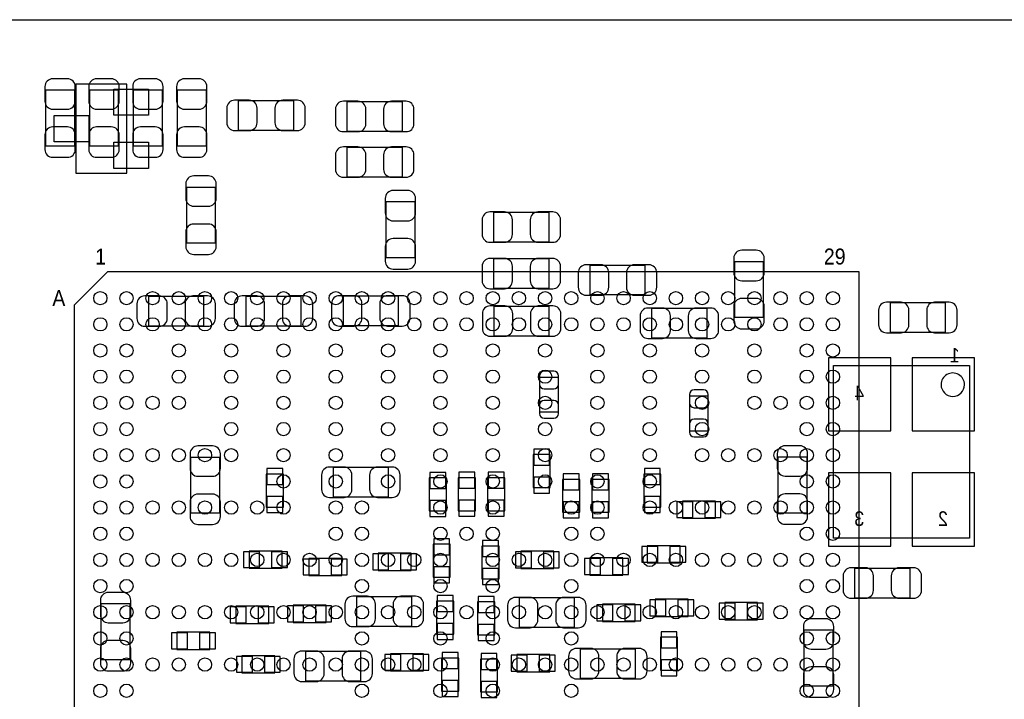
# Model space of a CAD drawing. Extents: x -4.8 to 86.5, y 33.6 to 84.1.
# Tile 4 of 11: x 22.9 to 41.7, y 54 to 67. Entities that reach past the tile are written whole.
import ezdxf

# ---------------------------------------------------------------- set-up
doc = ezdxf.new("R2010")
doc.units = 0
for name, color, linetype in [('BG_OUTLINE', 3, 'CONTINUOUS'), ('PG_ASSEMBLY_BOTTOM', 253, 'CONTINUOUS'), ('PG_ASSEMBLY_TOP', 33, 'CONTINUOUS'), ('PIN_BOTTOM', 211, 'CONTINUOUS'), ('PIN_TOP', 173, 'CONTINUOUS')]:
    doc.layers.add(name, color=color, linetype=linetype)

msp = doc.modelspace()

# ---------------------------------------------------------------- linework, layer by layer
at = {"layer": 'BG_OUTLINE'}
msp.add_lwpolyline([(74.799952, 55.992776, 0.414214), (72.800972, 53.993796, 0.414214), (74.799952, 51.994816), (74.799952, 33.993836), (23.949152, 33.993836), (23.949152, 37.493956, 0.414214), (23.451312, 37.994336, 0.414214), (22.950932, 37.493956), (22.950932, 33.993836), (7.200392, 33.993836), (7.200392, 51.994816, 0.414214), (9.199372, 53.993796, 0.414214), (7.200392, 55.992776), (7.199884, 66.987928), (74.799952, 66.987928)], format="xyb", close=True, dxfattribs=at)
at = {"layer": 'PG_ASSEMBLY_BOTTOM'}
for points in [[(23.9395, 65.638934), (23.379684, 65.638934), (23.379684, 64.578738), (23.9395, 64.578738), (23.9395, 65.638934)], [(24.7777, 65.638934), (24.217884, 65.638934), (24.217884, 64.578738), (24.7777, 64.578738), (24.7777, 65.638934)], [(25.6159, 65.638934), (25.056084, 65.638934), (25.056084, 64.578738), (25.6159, 64.578738), (25.6159, 65.638934)], [(26.4541, 65.638934), (25.894284, 65.638934), (25.894284, 64.578738), (26.4541, 64.578738), (26.4541, 65.638934)], [(27.063954, 65.439544), (27.063954, 64.879728), (28.12415, 64.879728), (28.12415, 65.439544), (27.063954, 65.439544)], [(30.20187, 64.859408), (30.20187, 65.419224), (29.141674, 65.419224), (29.141674, 64.859408), (30.20187, 64.859408)], [(29.141674, 64.548004), (29.141674, 63.988188), (30.20187, 63.988188), (30.20187, 64.548004), (29.141674, 64.548004)], [(26.072084, 62.724538), (26.6319, 62.724538), (26.6319, 63.784734), (26.072084, 63.784734), (26.072084, 62.724538)], [(30.4419, 63.505334), (29.882084, 63.505334), (29.882084, 62.445138), (30.4419, 62.445138), (30.4419, 63.505334)], [(33.00349, 62.746128), (33.00349, 63.305944), (31.943294, 63.305944), (31.943294, 62.746128), (33.00349, 62.746128)], [(31.943294, 62.416944), (31.943294, 61.857128), (33.00349, 61.857128), (33.00349, 62.416944), (31.943294, 62.416944)], [(33.782254, 62.295024), (33.782254, 61.735208), (34.84245, 61.735208), (34.84245, 62.295024), (33.782254, 62.295024)], [(37.10432, 62.362334), (36.544504, 62.362334), (36.544504, 61.302138), (37.10432, 61.302138), (37.10432, 62.362334)], [(26.40711, 61.140848), (26.40711, 61.700664), (25.346914, 61.700664), (25.346914, 61.140848), (26.40711, 61.140848)], [(28.26639, 61.140848), (28.26639, 61.700664), (27.206194, 61.700664), (27.206194, 61.140848), (28.26639, 61.140848)], [(30.12821, 61.145928), (30.12821, 61.705744), (29.068014, 61.705744), (29.068014, 61.145928), (30.12821, 61.145928)], [(40.58031, 61.018928), (40.58031, 61.578744), (39.520114, 61.578744), (39.520114, 61.018928), (40.58031, 61.018928)], [(31.94812, 61.510926), (31.94812, 60.95111), (33.008316, 60.95111), (33.008316, 61.510926), (31.94812, 61.510926)], [(36.02355, 60.909708), (36.02355, 61.469524), (34.963354, 61.469524), (34.963354, 60.909708), (36.02355, 60.909708)], [(32.822388, 59.49442), (33.18256, 59.49442), (33.18256, 60.154312), (32.822388, 60.154312), (32.822388, 59.49442)], [(35.684968, 59.13628), (36.04514, 59.13628), (36.04514, 59.796172), (35.684968, 59.796172), (35.684968, 59.13628)], [(26.152602, 57.565036), (26.712418, 57.565036), (26.712418, 58.625232), (26.152602, 58.625232), (26.152602, 57.565036)], [(33.027112, 58.050176), (33.027112, 58.680096), (32.696912, 58.680096), (32.696912, 58.050176), (33.027112, 58.050176)], [(37.9349, 58.628534), (37.375084, 58.628534), (37.375084, 57.568338), (37.9349, 57.568338), (37.9349, 58.628534)], [(29.93517, 57.871868), (29.93517, 58.431684), (28.874974, 58.431684), (28.874974, 57.871868), (29.93517, 57.871868)], [(27.92857, 57.678574), (27.92857, 58.308494), (27.59837, 58.308494), (27.59837, 57.678574), (27.92857, 57.678574)], [(31.040832, 57.603136), (31.040832, 58.233056), (30.710632, 58.233056), (30.710632, 57.603136), (31.040832, 57.603136)], [(31.599632, 57.608216), (31.599632, 58.238136), (31.269432, 58.238136), (31.269432, 57.608216), (31.599632, 57.608216)], [(32.158432, 57.608216), (32.158432, 58.238136), (31.828232, 58.238136), (31.828232, 57.608216), (32.158432, 57.608216)], [(33.59277, 57.576974), (33.59277, 58.206894), (33.26257, 58.206894), (33.26257, 57.576974), (33.59277, 57.576974)], [(34.15157, 57.576974), (34.15157, 58.206894), (33.82137, 58.206894), (33.82137, 57.576974), (34.15157, 57.576974)], [(35.14217, 57.678574), (35.14217, 58.308494), (34.81197, 58.308494), (34.81197, 57.678574), (35.14217, 57.678574)], [(35.55111, 57.46242), (36.18103, 57.46242), (36.18103, 57.79262), (35.55111, 57.79262), (35.55111, 57.46242)], [(27.90063, 56.837834), (27.27071, 56.837834), (27.27071, 56.507634), (27.90063, 56.507634), (27.90063, 56.837834)], [(30.785816, 56.966612), (30.785816, 56.336692), (31.116016, 56.336692), (31.116016, 56.966612), (30.785816, 56.966612)], [(31.717996, 56.933592), (31.717996, 56.303672), (32.048196, 56.303672), (32.048196, 56.933592), (31.717996, 56.933592)], [(32.464756, 56.504332), (33.094676, 56.504332), (33.094676, 56.834532), (32.464756, 56.834532), (32.464756, 56.504332)], [(34.879788, 56.609234), (35.509708, 56.609234), (35.509708, 56.939434), (34.879788, 56.939434), (34.879788, 56.609234)], [(28.410916, 56.367172), (29.040836, 56.367172), (29.040836, 56.697372), (28.410916, 56.697372), (28.410916, 56.367172)], [(30.366716, 56.798972), (29.736796, 56.798972), (29.736796, 56.468772), (30.366716, 56.468772), (30.366716, 56.798972)], [(34.415476, 56.704992), (33.785556, 56.704992), (33.785556, 56.374792), (34.415476, 56.374792), (34.415476, 56.704992)], [(38.841934, 56.506364), (38.841934, 55.946548), (39.90213, 55.946548), (39.90213, 56.506364), (38.841934, 56.506364)], [(30.383734, 55.404004), (30.383734, 55.96382), (29.323538, 55.96382), (29.323538, 55.404004), (30.383734, 55.404004)], [(32.429958, 55.94096), (32.429958, 55.381144), (33.490154, 55.381144), (33.490154, 55.94096), (32.429958, 55.94096)], [(35.033712, 55.588916), (35.663632, 55.588916), (35.663632, 55.919116), (35.033712, 55.919116), (35.033712, 55.588916)], [(24.99868, 55.826914), (24.438864, 55.826914), (24.438864, 54.766718), (24.99868, 54.766718), (24.99868, 55.826914)], [(27.64663, 55.783734), (27.01671, 55.783734), (27.01671, 55.453534), (27.64663, 55.453534), (27.64663, 55.783734)], [(28.111196, 55.470552), (28.741116, 55.470552), (28.741116, 55.800752), (28.111196, 55.800752), (28.111196, 55.470552)], [(31.184596, 55.252112), (31.184596, 55.882032), (30.854396, 55.882032), (30.854396, 55.252112), (31.184596, 55.252112)], [(31.964376, 55.234332), (31.964376, 55.864252), (31.634176, 55.864252), (31.634176, 55.234332), (31.964376, 55.234332)], [(34.65195, 55.821834), (34.02203, 55.821834), (34.02203, 55.491634), (34.65195, 55.491634), (34.65195, 55.821834)], [(36.989512, 55.855616), (36.359592, 55.855616), (36.359592, 55.525416), (36.989512, 55.525416), (36.989512, 55.855616)], [(37.872924, 54.263798), (38.43274, 54.263798), (38.43274, 55.323994), (37.872924, 55.323994), (37.872924, 54.263798)], [(26.522426, 55.284878), (25.892506, 55.284878), (25.892506, 54.954678), (26.522426, 54.954678), (26.522426, 55.284878)], [(35.460432, 54.560216), (35.460432, 55.190136), (35.130232, 55.190136), (35.130232, 54.560216), (35.460432, 54.560216)], [(34.656014, 54.405784), (34.656014, 54.9656), (33.595818, 54.9656), (33.595818, 54.405784), (34.656014, 54.405784)], [(27.763216, 54.838092), (27.133296, 54.838092), (27.133296, 54.507892), (27.763216, 54.507892), (27.763216, 54.838092)], [(28.346654, 54.915308), (28.346654, 54.355492), (29.40685, 54.355492), (29.40685, 54.915308), (28.346654, 54.915308)], [(30.600904, 54.876192), (29.970984, 54.876192), (29.970984, 54.545992), (30.600904, 54.545992), (30.600904, 54.876192)], [(31.278576, 54.162452), (31.278576, 54.792372), (30.948376, 54.792372), (30.948376, 54.162452), (31.278576, 54.162452)], [(32.020256, 54.144672), (32.020256, 54.774592), (31.690056, 54.774592), (31.690056, 54.144672), (32.020256, 54.144672)], [(32.386016, 54.528212), (33.015936, 54.528212), (33.015936, 54.858412), (32.386016, 54.858412), (32.386016, 54.528212)]]:
    msp.add_lwpolyline(points, dxfattribs=at)
msp.add_lwpolyline([(41.037764, 60.38088), (41.037764, 57.080912), (38.43782, 57.080912), (38.43782, 60.38088)], close=True, dxfattribs=at)
msp.add_lwpolyline([(40.94226, 60.01512, 1.000125), (40.49522, 60.01512, 0.999875), (40.94226, 60.01512)], format="xyb", dxfattribs=at)
at = {"layer": 'PG_ASSEMBLY_TOP'}
for points in [[(24.937212, 64.054736), (24.937212, 65.756536), (23.956772, 65.756536), (23.956772, 64.054736), (24.937212, 64.054736)], [(23.927562, 47.168054), (38.927786, 47.168054), (38.927786, 62.168278), (24.562562, 62.168278), (23.927562, 61.533278), (23.927562, 47.168054)]]:
    msp.add_lwpolyline(points, dxfattribs=at)
at = {"layer": 'PIN_BOTTOM'}
for points in [[(23.369524, 65.708784), (23.369524, 65.428876, 0.414846), (23.519638, 65.278762), (23.799546, 65.278762, 0.414846), (23.94966, 65.428876), (23.94966, 65.708784, 0.414846), (23.799546, 65.858898), (23.519638, 65.858898, 0.414846)], [(24.207724, 65.708784), (24.207724, 65.428876, 0.414846), (24.357838, 65.278762), (24.637746, 65.278762, 0.414846), (24.78786, 65.428876), (24.78786, 65.708784, 0.414846), (24.637746, 65.858898), (24.357838, 65.858898, 0.414846)], [(25.045924, 65.708784), (25.045924, 65.428876, 0.414846), (25.196038, 65.278762), (25.475946, 65.278762, 0.414846), (25.62606, 65.428876), (25.62606, 65.708784, 0.414846), (25.475946, 65.858898), (25.196038, 65.858898, 0.414846)], [(25.884124, 65.708784), (25.884124, 65.428876, 0.414846), (26.034238, 65.278762), (26.314146, 65.278762, 0.414846), (26.46426, 65.428876), (26.46426, 65.708784, 0.414846), (26.314146, 65.858898), (26.034238, 65.858898, 0.414846)], [(26.994104, 64.869568), (27.274012, 64.869568, 0.414846), (27.424126, 65.019682), (27.424126, 65.29959, 0.414846), (27.274012, 65.449704), (26.994104, 65.449704, 0.414846), (26.84399, 65.29959), (26.84399, 65.019682, 0.414846)], [(28.194, 65.449704), (27.914092, 65.449704, 0.414846), (27.763978, 65.29959), (27.763978, 65.019682, 0.414846), (27.914092, 64.869568), (28.194, 64.869568, 0.414846), (28.344114, 65.019682), (28.344114, 65.29959, 0.414846)], [(29.071824, 64.849248), (29.351732, 64.849248, 0.414846), (29.501846, 64.999362), (29.501846, 65.27927, 0.414846), (29.351732, 65.429384), (29.071824, 65.429384, 0.414846), (28.92171, 65.27927), (28.92171, 64.999362, 0.414846)], [(30.27172, 65.429384), (29.991812, 65.429384, 0.414846), (29.841698, 65.27927), (29.841698, 64.999362, 0.414846), (29.991812, 64.849248), (30.27172, 64.849248, 0.414846), (30.421834, 64.999362), (30.421834, 65.27927, 0.414846)], [(23.94966, 64.508888), (23.94966, 64.788796, 0.414846), (23.799546, 64.93891), (23.519638, 64.93891, 0.414846), (23.369524, 64.788796), (23.369524, 64.508888, 0.414846), (23.519638, 64.358774), (23.799546, 64.358774, 0.414846)], [(24.78786, 64.508888), (24.78786, 64.788796, 0.414846), (24.637746, 64.93891), (24.357838, 64.93891, 0.414846), (24.207724, 64.788796), (24.207724, 64.508888, 0.414846), (24.357838, 64.358774), (24.637746, 64.358774, 0.414846)], [(25.62606, 64.508888), (25.62606, 64.788796, 0.414846), (25.475946, 64.93891), (25.196038, 64.93891, 0.414846), (25.045924, 64.788796), (25.045924, 64.508888, 0.414846), (25.196038, 64.358774), (25.475946, 64.358774, 0.414846)], [(26.46426, 64.508888), (26.46426, 64.788796, 0.414846), (26.314146, 64.93891), (26.034238, 64.93891, 0.414846), (25.884124, 64.788796), (25.884124, 64.508888, 0.414846), (26.034238, 64.358774), (26.314146, 64.358774, 0.414846)], [(29.071824, 63.978028), (29.351732, 63.978028, 0.414846), (29.501846, 64.128142), (29.501846, 64.40805, 0.414846), (29.351732, 64.558164), (29.071824, 64.558164, 0.414846), (28.92171, 64.40805), (28.92171, 64.128142, 0.414846)], [(30.27172, 64.558164), (29.991812, 64.558164, 0.414846), (29.841698, 64.40805), (29.841698, 64.128142, 0.414846), (29.991812, 63.978028), (30.27172, 63.978028, 0.414846), (30.421834, 64.128142), (30.421834, 64.40805, 0.414846)], [(26.061924, 63.854584), (26.061924, 63.574676, 0.414846), (26.212038, 63.424562), (26.491946, 63.424562, 0.414846), (26.64206, 63.574676), (26.64206, 63.854584, 0.414846), (26.491946, 64.004698), (26.212038, 64.004698, 0.414846)], [(29.871924, 63.575184), (29.871924, 63.295276, 0.414846), (30.022038, 63.145162), (30.301946, 63.145162, 0.414846), (30.45206, 63.295276), (30.45206, 63.575184, 0.414846), (30.301946, 63.725298), (30.022038, 63.725298, 0.414846)], [(31.873444, 62.735968), (32.153352, 62.735968, 0.414846), (32.303466, 62.886082), (32.303466, 63.16599, 0.414846), (32.153352, 63.316104), (31.873444, 63.316104, 0.414846), (31.72333, 63.16599), (31.72333, 62.886082, 0.414846)], [(33.07334, 63.316104), (32.793432, 63.316104, 0.414846), (32.643318, 63.16599), (32.643318, 62.886082, 0.414846), (32.793432, 62.735968), (33.07334, 62.735968, 0.414846), (33.223454, 62.886082), (33.223454, 63.16599, 0.414846)], [(26.64206, 62.654688), (26.64206, 62.934596, 0.414846), (26.491946, 63.08471), (26.212038, 63.08471, 0.414846), (26.061924, 62.934596), (26.061924, 62.654688, 0.414846), (26.212038, 62.504574), (26.491946, 62.504574, 0.414846)], [(30.45206, 62.375288), (30.45206, 62.655196, 0.414846), (30.301946, 62.80531), (30.022038, 62.80531, 0.414846), (29.871924, 62.655196), (29.871924, 62.375288, 0.414846), (30.022038, 62.225174), (30.301946, 62.225174, 0.414846)], [(36.534344, 62.432184), (36.534344, 62.152276, 0.414846), (36.684458, 62.002162), (36.964366, 62.002162, 0.414846), (37.11448, 62.152276), (37.11448, 62.432184, 0.414846), (36.964366, 62.582298), (36.684458, 62.582298, 0.414846)], [(31.873444, 61.846968), (32.153352, 61.846968, 0.414846), (32.303466, 61.997082), (32.303466, 62.27699, 0.414846), (32.153352, 62.427104), (31.873444, 62.427104, 0.414846), (31.72333, 62.27699), (31.72333, 61.997082, 0.414846)], [(33.07334, 62.427104), (32.793432, 62.427104, 0.414846), (32.643318, 62.27699), (32.643318, 61.997082, 0.414846), (32.793432, 61.846968), (33.07334, 61.846968, 0.414846), (33.223454, 61.997082), (33.223454, 62.27699, 0.414846)], [(33.712404, 61.725048), (33.992312, 61.725048, 0.414846), (34.142426, 61.875162), (34.142426, 62.15507, 0.414846), (33.992312, 62.305184), (33.712404, 62.305184, 0.414846), (33.56229, 62.15507), (33.56229, 61.875162, 0.414846)], [(34.9123, 62.305184), (34.632392, 62.305184, 0.414846), (34.482278, 62.15507), (34.482278, 61.875162, 0.414846), (34.632392, 61.725048), (34.9123, 61.725048, 0.414846), (35.062414, 61.875162), (35.062414, 62.15507, 0.414846)], [(25.277064, 61.130688), (25.556972, 61.130688, 0.414846), (25.707086, 61.280802), (25.707086, 61.56071, 0.414846), (25.556972, 61.710824), (25.277064, 61.710824, 0.414846), (25.12695, 61.56071), (25.12695, 61.280802, 0.414846)], [(26.47696, 61.710824), (26.197052, 61.710824, 0.414846), (26.046938, 61.56071), (26.046938, 61.280802, 0.414846), (26.197052, 61.130688), (26.47696, 61.130688, 0.414846), (26.627074, 61.280802), (26.627074, 61.56071, 0.414846)], [(27.136344, 61.130688), (27.416252, 61.130688, 0.414846), (27.566366, 61.280802), (27.566366, 61.56071, 0.414846), (27.416252, 61.710824), (27.136344, 61.710824, 0.414846), (26.98623, 61.56071), (26.98623, 61.280802, 0.414846)], [(28.33624, 61.710824), (28.056332, 61.710824, 0.414846), (27.906218, 61.56071), (27.906218, 61.280802, 0.414846), (28.056332, 61.130688), (28.33624, 61.130688, 0.414846), (28.486354, 61.280802), (28.486354, 61.56071, 0.414846)], [(28.998164, 61.135768), (29.278072, 61.135768, 0.414846), (29.428186, 61.285882), (29.428186, 61.56579, 0.414846), (29.278072, 61.715904), (28.998164, 61.715904, 0.414846), (28.84805, 61.56579), (28.84805, 61.285882, 0.414846)], [(30.19806, 61.715904), (29.918152, 61.715904, 0.414846), (29.768038, 61.56579), (29.768038, 61.285882, 0.414846), (29.918152, 61.135768), (30.19806, 61.135768, 0.414846), (30.348174, 61.285882), (30.348174, 61.56579, 0.414846)], [(37.11448, 61.232288), (37.11448, 61.512196, 0.414846), (36.964366, 61.66231), (36.684458, 61.66231, 0.414846), (36.534344, 61.512196), (36.534344, 61.232288, 0.414846), (36.684458, 61.082174), (36.964366, 61.082174, 0.414846)], [(39.450264, 61.008768), (39.730172, 61.008768, 0.414846), (39.880286, 61.158882), (39.880286, 61.43879, 0.414846), (39.730172, 61.588904), (39.450264, 61.588904, 0.414846), (39.30015, 61.43879), (39.30015, 61.158882, 0.414846)], [(40.65016, 61.588904), (40.370252, 61.588904, 0.414846), (40.220138, 61.43879), (40.220138, 61.158882, 0.414846), (40.370252, 61.008768), (40.65016, 61.008768, 0.414846), (40.800274, 61.158882), (40.800274, 61.43879, 0.414846)], [(31.87827, 60.94095), (32.158178, 60.94095, 0.414846), (32.308292, 61.091064), (32.308292, 61.370972, 0.414846), (32.158178, 61.521086), (31.87827, 61.521086, 0.414846), (31.728156, 61.370972), (31.728156, 61.091064, 0.414846)], [(33.078166, 61.521086), (32.798258, 61.521086, 0.414846), (32.648144, 61.370972), (32.648144, 61.091064, 0.414846), (32.798258, 60.94095), (33.078166, 60.94095, 0.414846), (33.22828, 61.091064), (33.22828, 61.370972, 0.414846)], [(34.893504, 60.899548), (35.173412, 60.899548, 0.414846), (35.323526, 61.049662), (35.323526, 61.32957, 0.414846), (35.173412, 61.479684), (34.893504, 61.479684, 0.414846), (34.74339, 61.32957), (34.74339, 61.049662, 0.414846)], [(36.0934, 61.479684), (35.813492, 61.479684, 0.414846), (35.663378, 61.32957), (35.663378, 61.049662, 0.414846), (35.813492, 60.899548), (36.0934, 60.899548, 0.414846), (36.243514, 61.049662), (36.243514, 61.32957, 0.414846)], [(32.822388, 60.184284), (32.822388, 60.024264, 0.413587), (32.912558, 59.934348), (33.09239, 59.934348, 0.413587), (33.18256, 60.024264), (33.18256, 60.184284, 0.413587), (33.09239, 60.2742), (32.912558, 60.2742, 0.413587)], [(35.684968, 59.826144), (35.684968, 59.666124, 0.413587), (35.775138, 59.576208), (35.95497, 59.576208, 0.413587), (36.04514, 59.666124), (36.04514, 59.826144, 0.413587), (35.95497, 59.91606), (35.775138, 59.91606, 0.413587)], [(33.18256, 59.464448), (33.18256, 59.624468, 0.413587), (33.09239, 59.714384), (32.912558, 59.714384, 0.413587), (32.822388, 59.624468), (32.822388, 59.464448, 0.413587), (32.912558, 59.374532), (33.09239, 59.374532, 0.413587)], [(36.04514, 59.106308), (36.04514, 59.266328, 0.413587), (35.95497, 59.356244), (35.775138, 59.356244, 0.413587), (35.684968, 59.266328), (35.684968, 59.106308, 0.413587), (35.775138, 59.016392), (35.95497, 59.016392, 0.413587)], [(26.142442, 58.695082), (26.142442, 58.415174, 0.414846), (26.292556, 58.26506), (26.572464, 58.26506, 0.414846), (26.722578, 58.415174), (26.722578, 58.695082, 0.414846), (26.572464, 58.845196), (26.292556, 58.845196, 0.414846)], [(37.364924, 58.698384), (37.364924, 58.418476, 0.414846), (37.515038, 58.268362), (37.794946, 58.268362, 0.414846), (37.94506, 58.418476), (37.94506, 58.698384, 0.414846), (37.794946, 58.848498), (37.515038, 58.848498, 0.414846)], [(28.805124, 57.861708), (29.085032, 57.861708, 0.414846), (29.235146, 58.011822), (29.235146, 58.29173, 0.414846), (29.085032, 58.441844), (28.805124, 58.441844, 0.414846), (28.65501, 58.29173), (28.65501, 58.011822, 0.414846)], [(30.00502, 58.441844), (29.725112, 58.441844, 0.414846), (29.574998, 58.29173), (29.574998, 58.011822, 0.414846), (29.725112, 57.861708), (30.00502, 57.861708, 0.414846), (30.155134, 58.011822), (30.155134, 58.29173, 0.414846)], [(26.722578, 57.495186), (26.722578, 57.775094, 0.414846), (26.572464, 57.925208), (26.292556, 57.925208, 0.414846), (26.142442, 57.775094), (26.142442, 57.495186, 0.414846), (26.292556, 57.345072), (26.572464, 57.345072, 0.414846)], [(37.94506, 57.498488), (37.94506, 57.778396, 0.414846), (37.794946, 57.92851), (37.515038, 57.92851, 0.414846), (37.364924, 57.778396), (37.364924, 57.498488, 0.414846), (37.515038, 57.348374), (37.794946, 57.348374, 0.414846)], [(38.772084, 55.936388), (39.051992, 55.936388, 0.414846), (39.202106, 56.086502), (39.202106, 56.36641, 0.414846), (39.051992, 56.516524), (38.772084, 56.516524, 0.414846), (38.62197, 56.36641), (38.62197, 56.086502, 0.414846)], [(39.97198, 56.516524), (39.692072, 56.516524, 0.414846), (39.541958, 56.36641), (39.541958, 56.086502, 0.414846), (39.692072, 55.936388), (39.97198, 55.936388, 0.414846), (40.122094, 56.086502), (40.122094, 56.36641, 0.414846)], [(24.428704, 55.896764), (24.428704, 55.616856, 0.414846), (24.578818, 55.466742), (24.858726, 55.466742, 0.414846), (25.00884, 55.616856), (25.00884, 55.896764, 0.414846), (24.858726, 56.046878), (24.578818, 56.046878, 0.414846)], [(29.253688, 55.393844), (29.533596, 55.393844, 0.414846), (29.68371, 55.543958), (29.68371, 55.823866, 0.414846), (29.533596, 55.97398), (29.253688, 55.97398, 0.414846), (29.103574, 55.823866), (29.103574, 55.543958, 0.414846)], [(30.453584, 55.97398), (30.173676, 55.97398, 0.414846), (30.023562, 55.823866), (30.023562, 55.543958, 0.414846), (30.173676, 55.393844), (30.453584, 55.393844, 0.414846), (30.603698, 55.543958), (30.603698, 55.823866, 0.414846)], [(32.360108, 55.370984), (32.640016, 55.370984, 0.414846), (32.79013, 55.521098), (32.79013, 55.801006, 0.414846), (32.640016, 55.95112), (32.360108, 55.95112, 0.414846), (32.209994, 55.801006), (32.209994, 55.521098, 0.414846)], [(33.560004, 55.95112), (33.280096, 55.95112, 0.414846), (33.129982, 55.801006), (33.129982, 55.521098, 0.414846), (33.280096, 55.370984), (33.560004, 55.370984, 0.414846), (33.710118, 55.521098), (33.710118, 55.801006, 0.414846)], [(37.862764, 55.393844), (37.862764, 55.113936, 0.414846), (38.012878, 54.963822), (38.292786, 54.963822, 0.414846), (38.4429, 55.113936), (38.4429, 55.393844, 0.414846), (38.292786, 55.543958), (38.012878, 55.543958, 0.414846)], [(25.00884, 54.696868), (25.00884, 54.976776, 0.414846), (24.858726, 55.12689), (24.578818, 55.12689, 0.414846), (24.428704, 54.976776), (24.428704, 54.696868, 0.414846), (24.578818, 54.546754), (24.858726, 54.546754, 0.414846)], [(33.525968, 54.395624), (33.805876, 54.395624, 0.414846), (33.95599, 54.545738), (33.95599, 54.825646, 0.414846), (33.805876, 54.97576), (33.525968, 54.97576, 0.414846), (33.375854, 54.825646), (33.375854, 54.545738, 0.414846)], [(34.725864, 54.97576), (34.445956, 54.97576, 0.414846), (34.295842, 54.825646), (34.295842, 54.545738, 0.414846), (34.445956, 54.395624), (34.725864, 54.395624, 0.414846), (34.875978, 54.545738), (34.875978, 54.825646, 0.414846)], [(28.276804, 54.345332), (28.556712, 54.345332, 0.414846), (28.706826, 54.495446), (28.706826, 54.775354, 0.414846), (28.556712, 54.925468), (28.276804, 54.925468, 0.414846), (28.12669, 54.775354), (28.12669, 54.495446, 0.414846)], [(29.4767, 54.925468), (29.196792, 54.925468, 0.414846), (29.046678, 54.775354), (29.046678, 54.495446, 0.414846), (29.196792, 54.345332), (29.4767, 54.345332, 0.414846), (29.626814, 54.495446), (29.626814, 54.775354, 0.414846)], [(38.4429, 54.193948), (38.4429, 54.473856, 0.414846), (38.292786, 54.62397), (38.012878, 54.62397, 0.414846), (37.862764, 54.473856), (37.862764, 54.193948, 0.414846), (38.012878, 54.043834), (38.292786, 54.043834, 0.414846)]]:
    msp.add_lwpolyline(points, format="xyb", close=True, dxfattribs=at)
for points in [[(39.534592, 60.52947), (38.340792, 60.52947), (38.340792, 59.13247), (39.534592, 59.13247)], [(41.134792, 60.52947), (39.940992, 60.52947), (39.940992, 59.13247), (41.134792, 59.13247)], [(32.709612, 58.47969), (33.014412, 58.47969), (33.014412, 58.78449), (32.709612, 58.78449)], [(27.61107, 58.108088), (27.91587, 58.108088), (27.91587, 58.412888), (27.61107, 58.412888)], [(30.723332, 58.03265), (31.028132, 58.03265), (31.028132, 58.33745), (30.723332, 58.33745)], [(31.282132, 58.03773), (31.586932, 58.03773), (31.586932, 58.34253), (31.282132, 58.34253)], [(31.840932, 58.03773), (32.145732, 58.03773), (32.145732, 58.34253), (31.840932, 58.34253)], [(34.82467, 58.108088), (35.12947, 58.108088), (35.12947, 58.412888), (34.82467, 58.412888)], [(32.709612, 57.945782), (33.014412, 57.945782), (33.014412, 58.250582), (32.709612, 58.250582)], [(33.27527, 58.006488), (33.58007, 58.006488), (33.58007, 58.311288), (33.27527, 58.311288)], [(33.83407, 58.006488), (34.13887, 58.006488), (34.13887, 58.311288), (33.83407, 58.311288)], [(39.534592, 58.329322), (38.340792, 58.329322), (38.340792, 56.932322), (39.534592, 56.932322)], [(41.134792, 58.329322), (39.940992, 58.329322), (39.940992, 56.932322), (41.134792, 56.932322)], [(27.61107, 57.57418), (27.91587, 57.57418), (27.91587, 57.87898), (27.61107, 57.87898)], [(30.723332, 57.498742), (31.028132, 57.498742), (31.028132, 57.803542), (30.723332, 57.803542)], [(31.282132, 57.503822), (31.586932, 57.503822), (31.586932, 57.808622), (31.282132, 57.808622)], [(31.840932, 57.503822), (32.145732, 57.503822), (32.145732, 57.808622), (31.840932, 57.808622)], [(33.27527, 57.47258), (33.58007, 57.47258), (33.58007, 57.77738), (33.27527, 57.77738)], [(33.83407, 57.47258), (34.13887, 57.47258), (34.13887, 57.77738), (33.83407, 57.77738)], [(34.82467, 57.57418), (35.12947, 57.57418), (35.12947, 57.87898), (34.82467, 57.87898)], [(35.446716, 57.77992), (35.446716, 57.47512), (35.751516, 57.47512), (35.751516, 57.77992)], [(35.980624, 57.77992), (35.980624, 57.47512), (36.285424, 57.47512), (36.285424, 57.77992)], [(31.103316, 57.071006), (30.798516, 57.071006), (30.798516, 56.766206), (31.103316, 56.766206)], [(32.035496, 57.037986), (31.730696, 57.037986), (31.730696, 56.733186), (32.035496, 56.733186)], [(34.775394, 56.926734), (34.775394, 56.621934), (35.080194, 56.621934), (35.080194, 56.926734)], [(35.309302, 56.926734), (35.309302, 56.621934), (35.614102, 56.621934), (35.614102, 56.926734)], [(27.471116, 56.520334), (27.471116, 56.825134), (27.166316, 56.825134), (27.166316, 56.520334)], [(28.005024, 56.520334), (28.005024, 56.825134), (27.700224, 56.825134), (27.700224, 56.520334)], [(28.306522, 56.684672), (28.306522, 56.379872), (28.611322, 56.379872), (28.611322, 56.684672)], [(28.84043, 56.684672), (28.84043, 56.379872), (29.14523, 56.379872), (29.14523, 56.684672)], [(29.937202, 56.481472), (29.937202, 56.786272), (29.632402, 56.786272), (29.632402, 56.481472)], [(30.47111, 56.481472), (30.47111, 56.786272), (30.16631, 56.786272), (30.16631, 56.481472)], [(32.360362, 56.821832), (32.360362, 56.517032), (32.665162, 56.517032), (32.665162, 56.821832)], [(32.89427, 56.821832), (32.89427, 56.517032), (33.19907, 56.517032), (33.19907, 56.821832)], [(33.985962, 56.387492), (33.985962, 56.692292), (33.681162, 56.692292), (33.681162, 56.387492)], [(34.51987, 56.387492), (34.51987, 56.692292), (34.21507, 56.692292), (34.21507, 56.387492)], [(31.103316, 56.537098), (30.798516, 56.537098), (30.798516, 56.232298), (31.103316, 56.232298)], [(32.035496, 56.504078), (31.730696, 56.504078), (31.730696, 56.199278), (32.035496, 56.199278)], [(30.867096, 55.681626), (31.171896, 55.681626), (31.171896, 55.986426), (30.867096, 55.986426)], [(31.646876, 55.663846), (31.951676, 55.663846), (31.951676, 55.968646), (31.646876, 55.968646)], [(34.929318, 55.906416), (34.929318, 55.601616), (35.234118, 55.601616), (35.234118, 55.906416)], [(35.463226, 55.906416), (35.463226, 55.601616), (35.768026, 55.601616), (35.768026, 55.906416)], [(27.217116, 55.466234), (27.217116, 55.771034), (26.912316, 55.771034), (26.912316, 55.466234)], [(27.751024, 55.466234), (27.751024, 55.771034), (27.446224, 55.771034), (27.446224, 55.466234)], [(28.006802, 55.788052), (28.006802, 55.483252), (28.311602, 55.483252), (28.311602, 55.788052)], [(28.54071, 55.788052), (28.54071, 55.483252), (28.84551, 55.483252), (28.84551, 55.788052)], [(34.222436, 55.504334), (34.222436, 55.809134), (33.917636, 55.809134), (33.917636, 55.504334)], [(34.756344, 55.504334), (34.756344, 55.809134), (34.451544, 55.809134), (34.451544, 55.504334)], [(36.559998, 55.538116), (36.559998, 55.842916), (36.255198, 55.842916), (36.255198, 55.538116)], [(37.093906, 55.538116), (37.093906, 55.842916), (36.789106, 55.842916), (36.789106, 55.538116)], [(30.867096, 55.147718), (31.171896, 55.147718), (31.171896, 55.452518), (30.867096, 55.452518)], [(31.646876, 55.129938), (31.951676, 55.129938), (31.951676, 55.434738), (31.646876, 55.434738)], [(26.092912, 54.967378), (26.092912, 55.272178), (25.788112, 55.272178), (25.788112, 54.967378)], [(26.62682, 54.967378), (26.62682, 55.272178), (26.32202, 55.272178), (26.32202, 54.967378)], [(35.142932, 54.98973), (35.447732, 54.98973), (35.447732, 55.29453), (35.142932, 55.29453)], [(27.333702, 54.520592), (27.333702, 54.825392), (27.028902, 54.825392), (27.028902, 54.520592)], [(27.86761, 54.520592), (27.86761, 54.825392), (27.56281, 54.825392), (27.56281, 54.520592)], [(30.17139, 54.558692), (30.17139, 54.863492), (29.86659, 54.863492), (29.86659, 54.558692)], [(30.705298, 54.558692), (30.705298, 54.863492), (30.400498, 54.863492), (30.400498, 54.558692)], [(30.961076, 54.591966), (31.265876, 54.591966), (31.265876, 54.896766), (30.961076, 54.896766)], [(31.702756, 54.574186), (32.007556, 54.574186), (32.007556, 54.878986), (31.702756, 54.878986)], [(32.281622, 54.845712), (32.281622, 54.540912), (32.586422, 54.540912), (32.586422, 54.845712)], [(32.81553, 54.845712), (32.81553, 54.540912), (33.12033, 54.540912), (33.12033, 54.845712)], [(35.142932, 54.455822), (35.447732, 54.455822), (35.447732, 54.760622), (35.142932, 54.760622)], [(30.961076, 54.058058), (31.265876, 54.058058), (31.265876, 54.362858), (30.961076, 54.362858)], [(31.702756, 54.040278), (32.007556, 54.040278), (32.007556, 54.345078), (31.702756, 54.345078)]]:
    msp.add_lwpolyline(points, close=True, dxfattribs=at)
at = {"layer": 'PIN_TOP'}
for points in [[(25.346914, 65.1637), (24.687022, 65.1637), (24.687022, 65.663572), (25.346914, 65.663572)], [(24.206962, 64.6557), (23.54707, 64.6557), (23.54707, 65.155572), (24.206962, 65.155572)], [(25.346914, 64.1477), (24.687022, 64.1477), (24.687022, 64.647572), (25.346914, 64.647572)]]:
    msp.add_lwpolyline(points, close=True, dxfattribs=at)
for centre in [(24.427688, 61.668152), (24.92756, 61.668152), (25.427686, 61.668152), (25.927558, 61.668152), (26.427684, 61.668152), (26.927556, 61.668152), (27.427682, 61.668152), (27.927554, 61.668152), (28.42768, 61.668152), (28.927552, 61.668152), (29.427678, 61.668152), (29.92755, 61.668152), (30.427676, 61.668152), (30.927548, 61.668152), (31.427674, 61.668152), (31.9278, 61.668152), (32.427672, 61.668152), (32.927798, 61.668152), (33.42767, 61.668152), (33.927796, 61.668152), (34.427668, 61.668152), (34.927794, 61.668152), (35.427666, 61.668152), (35.927792, 61.668152), (36.427664, 61.668152), (36.92779, 61.668152), (37.427662, 61.668152), (37.927788, 61.668152), (38.42766, 61.668152), (24.427688, 61.16828), (24.92756, 61.16828), (25.427686, 61.16828), (25.927558, 61.16828), (26.427684, 61.16828), (26.927556, 61.16828), (27.427682, 61.16828), (27.927554, 61.16828), (28.42768, 61.16828), (28.927552, 61.16828), (29.427678, 61.16828), (29.92755, 61.16828), (30.427676, 61.16828), (30.927548, 61.16828), (31.427674, 61.16828), (31.9278, 61.16828), (32.427672, 61.16828), (32.927798, 61.16828), (33.42767, 61.16828), (33.927796, 61.16828), (34.427668, 61.16828), (34.927794, 61.16828), (35.427666, 61.16828), (35.927792, 61.16828), (36.427664, 61.16828), (36.92779, 61.16828), (37.427662, 61.16828), (37.927788, 61.16828), (38.42766, 61.16828), (24.427688, 60.668154), (24.92756, 60.668154), (25.927558, 60.668154), (26.927556, 60.668154), (27.927554, 60.668154), (28.927552, 60.668154), (29.92755, 60.668154), (30.927548, 60.668154), (31.9278, 60.668154), (32.927798, 60.668154), (33.927796, 60.668154), (34.927794, 60.668154), (35.927792, 60.668154), (36.92779, 60.668154), (37.927788, 60.668154), (38.42766, 60.668154), (24.427688, 60.168282), (24.92756, 60.168282), (25.927558, 60.168282), (26.927556, 60.168282), (27.927554, 60.168282), (28.927552, 60.168282), (29.92755, 60.168282), (30.927548, 60.168282), (31.9278, 60.168282), (32.927798, 60.168282), (33.927796, 60.168282), (34.927794, 60.168282), (35.927792, 60.168282), (36.92779, 60.168282), (37.927788, 60.168282), (38.42766, 60.168282), (24.427688, 59.668156), (24.92756, 59.668156), (25.427686, 59.668156), (25.927558, 59.668156), (26.927556, 59.668156), (27.927554, 59.668156), (28.927552, 59.668156), (29.92755, 59.668156), (30.927548, 59.668156), (31.9278, 59.668156), (32.927798, 59.668156), (33.927796, 59.668156), (34.927794, 59.668156), (35.927792, 59.668156), (36.92779, 59.668156), (37.427662, 59.668156), (37.927788, 59.668156), (38.42766, 59.668156), (24.427688, 59.168284), (24.92756, 59.168284), (26.927556, 59.168284), (27.927554, 59.168284), (28.927552, 59.168284), (29.92755, 59.168284), (30.927548, 59.168284), (31.9278, 59.168284), (32.927798, 59.168284), (33.927796, 59.168284), (34.927794, 59.168284), (35.927792, 59.168284), (37.927788, 59.168284), (38.42766, 59.168284), (24.427688, 58.668158), (24.92756, 58.668158), (25.427686, 58.668158), (25.927558, 58.668158), (26.427684, 58.668158), (26.927556, 58.668158), (27.927554, 58.668158), (28.927552, 58.668158), (29.92755, 58.668158), (30.927548, 58.668158), (31.9278, 58.668158), (32.927798, 58.668158), (33.927796, 58.668158), (34.927794, 58.668158), (35.927792, 58.668158), (36.427664, 58.668158), (36.92779, 58.668158), (37.427662, 58.668158), (37.927788, 58.668158), (38.42766, 58.668158), (24.427688, 58.168286), (24.92756, 58.168286), (27.927554, 58.168286), (28.927552, 58.168286), (29.92755, 58.168286), (30.927548, 58.168286), (31.9278, 58.168286), (32.927798, 58.168286), (33.927796, 58.168286), (34.927794, 58.168286), (37.927788, 58.168286), (38.42766, 58.168286), (24.427688, 57.66816), (24.92756, 57.66816), (25.427686, 57.66816), (25.927558, 57.66816), (26.427684, 57.66816), (26.927556, 57.66816), (27.427682, 57.66816), (27.927554, 57.66816), (28.927552, 57.66816), (29.427678, 57.66816), (30.927548, 57.66816), (31.9278, 57.66816), (33.42767, 57.66816), (33.927796, 57.66816), (34.927794, 57.66816), (35.427666, 57.66816), (35.927792, 57.66816), (36.427664, 57.66816), (36.92779, 57.66816), (37.427662, 57.66816), (37.927788, 57.66816), (38.42766, 57.66816), (24.427688, 57.168288), (24.92756, 57.168288), (28.927552, 57.168288), (29.427678, 57.168288), (30.927548, 57.168288), (31.427674, 57.168288), (31.9278, 57.168288), (33.42767, 57.168288), (33.927796, 57.168288), (37.927788, 57.168288), (38.42766, 57.168288), (24.427688, 56.668162), (24.92756, 56.668162), (25.427686, 56.668162), (25.927558, 56.668162), (26.427684, 56.668162), (26.927556, 56.668162), (27.427682, 56.668162), (27.927554, 56.668162), (28.42768, 56.668162), (28.927552, 56.668162), (29.427678, 56.668162), (29.92755, 56.668162), (30.427676, 56.668162), (30.927548, 56.668162), (31.9278, 56.668162), (32.427672, 56.668162), (32.927798, 56.668162), (33.42767, 56.668162), (33.927796, 56.668162), (34.427668, 56.668162), (34.927794, 56.668162), (35.427666, 56.668162), (35.927792, 56.668162), (36.427664, 56.668162), (36.92779, 56.668162), (37.427662, 56.668162), (37.927788, 56.668162), (38.42766, 56.668162), (24.427688, 56.16829), (24.92756, 56.16829), (29.427678, 56.16829), (30.927548, 56.16829), (31.9278, 56.16829), (33.42767, 56.16829), (37.927788, 56.16829), (38.42766, 56.16829), (24.427688, 55.668164), (24.92756, 55.668164), (25.427686, 55.668164), (25.927558, 55.668164), (26.427684, 55.668164), (26.927556, 55.668164), (27.427682, 55.668164), (27.927554, 55.668164), (28.42768, 55.668164), (28.927552, 55.668164), (29.427678, 55.668164), (29.92755, 55.668164), (30.427676, 55.668164), (30.927548, 55.668164), (31.427674, 55.668164), (31.9278, 55.668164), (32.427672, 55.668164), (32.927798, 55.668164), (33.42767, 55.668164), (33.927796, 55.668164), (34.427668, 55.668164), (34.927794, 55.668164), (35.427666, 55.668164), (35.927792, 55.668164), (36.427664, 55.668164), (36.92779, 55.668164), (37.427662, 55.668164), (37.927788, 55.668164), (38.42766, 55.668164), (24.427688, 55.168292), (24.92756, 55.168292), (29.427678, 55.168292), (30.927548, 55.168292), (31.9278, 55.168292), (33.42767, 55.168292), (37.927788, 55.168292), (38.42766, 55.168292), (24.427688, 54.668166), (24.92756, 54.668166), (25.427686, 54.668166), (25.927558, 54.668166), (26.427684, 54.668166), (26.927556, 54.668166), (27.427682, 54.668166), (27.927554, 54.668166), (28.42768, 54.668166), (28.927552, 54.668166), (29.427678, 54.668166), (29.92755, 54.668166), (30.427676, 54.668166), (30.927548, 54.668166), (31.9278, 54.668166), (32.427672, 54.668166), (32.927798, 54.668166), (33.42767, 54.668166), (33.927796, 54.668166), (34.427668, 54.668166), (34.927794, 54.668166), (35.427666, 54.668166), (35.927792, 54.668166), (36.427664, 54.668166), (36.92779, 54.668166), (37.427662, 54.668166), (37.927788, 54.668166), (38.42766, 54.668166), (24.427688, 54.16804), (24.92756, 54.16804), (29.427678, 54.16804), (30.927548, 54.16804), (31.9278, 54.16804), (33.42767, 54.16804), (37.927788, 54.16804), (38.42766, 54.16804)]:
    msp.add_circle(centre, 0.127, dxfattribs=at)

# ---------------------------------------------------------------- texts
at = {"layer": 'PG_ASSEMBLY_BOTTOM', "text_generation_flag": 2, "width": 0.909091}
for s, p in [('1', (40.85082, 60.4393)), ('4', (39.026338, 59.716416)), ('3', (39.026338, 57.31637)), ('2', (40.626538, 57.31637))]:
    msp.add_text(s, height=0.2794, dxfattribs=at).set_placement(p)
at = {"layer": 'PG_ASSEMBLY_TOP', "width": 0.916667}
for s, p in [('1', (24.33066, 62.31128)), ('29', (38.25494, 62.31128)), ('A', (23.51024, 61.51626))]:
    msp.add_text(s, height=0.3048, dxfattribs=at).set_placement(p)

doc.saveas('drawing.dxf')
